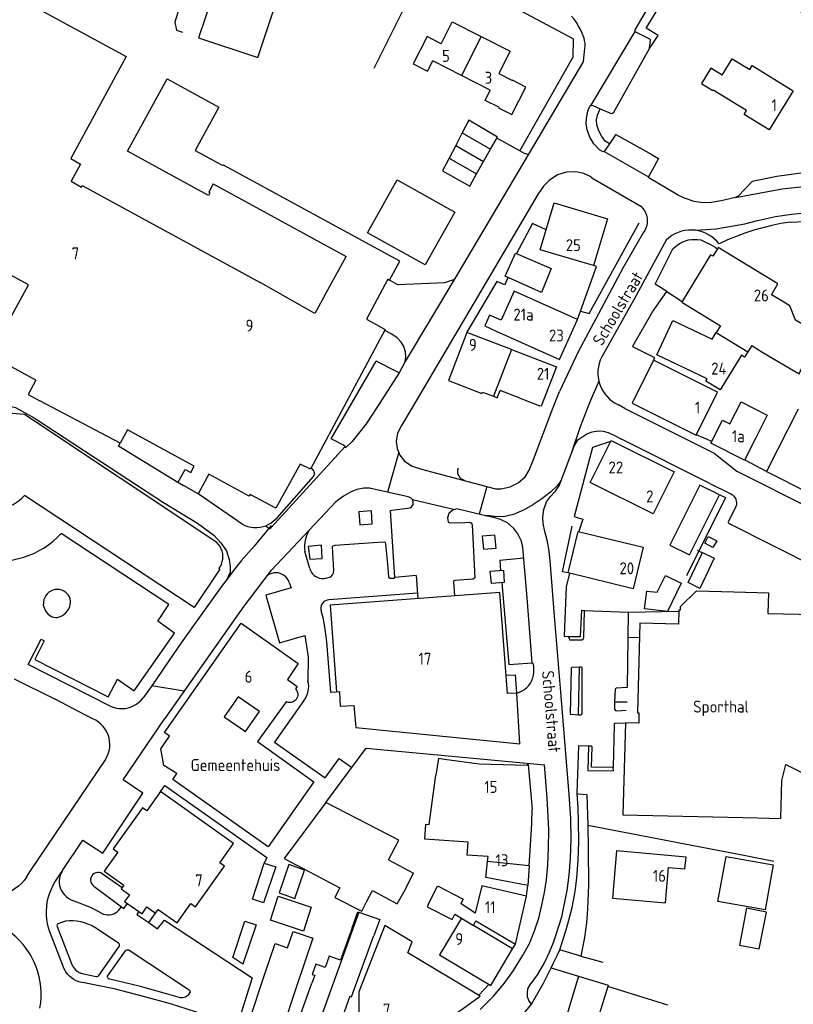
# Model space of a CAD drawing. Header units: metres. Extents: x 226218 to 240385, y 439369 to 449677.
# Tile 63 of 256: x 229018 to 229181, y 440004 to 440211. Entities that reach past the tile are written whole.
import ezdxf

# ---------------------------------------------------------------- set-up
doc = ezdxf.new("R2010")
doc.units = ezdxf.units.M
doc.header["$MEASUREMENT"] = 0
for name, color, linetype in [('BIJGEBOUW', 4, 'Continuous'), ('DAKRAND', 4, 'Continuous'), ('DAKRAND-BYG', 4, 'Continuous'), ('FUNKTIEAAND', 253, 'Continuous'), ('HEG', 253, 'Continuous'), ('HEK', 253, 'Continuous'), ('HOOFDGEBOUW', 4, 'Continuous'), ('HUISNUMMER', 253, 'Continuous'), ('KANTVERH', 253, 'Continuous'), ('MUUR', 253, 'Continuous'), ('SCHUTTING', 253, 'Continuous'), ('STRAATNAAM', 253, 'Continuous'), ('TUSSENMUUR', 253, 'Continuous')]:
    doc.layers.add(name, color=color, linetype=linetype)
doc.styles.get("Standard").update_dxf_attribs({"font": 'iso.shx'})

msp = doc.modelspace()

# ---------------------------------------------------------------- linework, layer by layer
at = {"layer": 'BIJGEBOUW'}
msp.add_line((229055.96, 440206.95), (229068.38, 440202.84), dxfattribs=at)
for points in [[(229097.61, 440177.14), (229109.73, 440170.37), (229103.54, 440159.3), (229091.42, 440166.07), (229097.61, 440177.14)], [(229161.16, 440113.13), (229154.86, 440100.52), (229159, 440098.45), (229165.3, 440111.05), (229161.16, 440113.13)], [(229069.58, 440025.45), (229067.23, 440026.26), (229069.73, 440033.77), (229072.18, 440032.99), (229069.58, 440025.45)], [(229065.66, 440021.61), (229068.04, 440020.83), (229065.24, 440012.58), (229063.16, 440013.97), (229065.66, 440021.61)]]:
    msp.add_lwpolyline(points, dxfattribs=at)
at = {"layer": 'DAKRAND'}
for p, q in [((229082.33, 440152.72), (229086.91, 440161.07)), ((229095.68, 440156.29), (229091.17, 440147.91)), ((229123.21, 440131.44), (229127.54, 440129.78)), ((229054.31, 440115.73), (229055.05, 440117.08)), ((229125.86, 440042.13), (229125.99, 440045.09)), ((229125.35, 440033.2), (229125.64, 440037.59)), ((229099.01, 440027.73), (229101.04, 440031.7)), ((229104.14, 440025.06), (229106.06, 440029.05)), ((229091.18, 440025.7), (229092.42, 440028.08))]:
    msp.add_line(p, q, dxfattribs=at)
for points in [[(229165.86, 440199.1), (229163.5, 440200.6), (229161.51, 440197.37), (229163.9, 440195.92), (229163.95, 440196.01)], [(229118.95, 440192.38), (229118.9, 440192.29), (229121.68, 440190.86), (229124.65, 440196.62), (229121.84, 440198.06), (229121.83, 440198.03)], [(229082.33, 440152.72), (229080.37, 440149.14), (229069.02, 440155.53)], [(229021.8, 440135.16), (229020.16, 440132.14), (229022.62, 440130.8)], [(229041.01, 440124.72), (229039.47, 440121.88), (229022.62, 440130.8)], [(229052.8, 440113), (229052.76, 440112.94), (229051.59, 440113.66), (229053.12, 440116.39), (229054.31, 440115.73)], [(229058.13, 440115.41), (229055.85, 440111.28), (229052.8, 440113)], [(229085.52, 440069.82), (229085.67, 440066.71), (229088.55, 440066.85)], [(229064.23, 440068.72), (229061.31, 440064.5), (229065.79, 440061.41), (229068.71, 440065.63), (229064.23, 440068.72)], [(229095.79, 440034.46), (229097.97, 440038.58), (229082.66, 440046.55), (229073.94, 440034.74), (229085.57, 440028.64)], [(229085.57, 440028.64), (229084.54, 440026.62), (229090.18, 440023.74), (229091.18, 440025.7)], [(229088.16, 440020.25), (229089.38, 440023.61), (229089.59, 440023.54)], [(229089.59, 440023.54), (229093.96, 440021.96), (229092.74, 440018.6)], [(229082.49, 440011.89), (229080.58, 440012.57), (229079.82, 440010.45), (229080.34, 440010.26)]]:
    msp.add_lwpolyline(points, dxfattribs=at)
at = {"layer": 'DAKRAND-BYG'}
for p, q in [((229063.97, 440231.23), (229055.96, 440206.95)), ((229068.39, 440202.84), (229076.41, 440227.12)), ((229068.38, 440202.84), (229068.39, 440202.84)), ((229111.3, 440187), (229109.91, 440184.34)), ((229109.91, 440184.34), (229108.51, 440181.68)), ((229115.77, 440180.99), (229117.22, 440183.57)), ((229114.31, 440178.42), (229115.77, 440180.99))]:
    msp.add_line(p, q, dxfattribs=at)
for points in [[(229117.22, 440183.57), (229118.68, 440186.15), (229112.69, 440189.66), (229111.3, 440187)], [(229108.51, 440181.68), (229107.12, 440179.02), (229112.85, 440175.84), (229114.31, 440178.42)], [(229122.49, 440161.8), (229129.93, 440158.59), (229127.93, 440153.51), (229120.33, 440156.92), (229122.49, 440161.8)], [(229162.93, 440102.36), (229164.71, 440101.43), (229163.88, 440100.01), (229162.23, 440100.92), (229162.93, 440102.36)], [(229158.74, 440092.68), (229161.73, 440099), (229164.2, 440097.81), (229161.14, 440091.45), (229158.74, 440092.68)], [(229157.23, 440092.52), (229154.35, 440086.6), (229149.57, 440087.16), (229150.05, 440090.88), (229152.19, 440090.63), (229153.96, 440094.15), (229157.23, 440092.52)], [(229166.66, 440035.2), (229176.54, 440033.43), (229174.85, 440024), (229164.97, 440025.77), (229166.66, 440035.2)], [(229074.86, 440033.48), (229072.87, 440027.58), (229076.16, 440026.39), (229078.2, 440032.32), (229074.86, 440033.48)], [(229072.66, 440026.83), (229079.61, 440024.53), (229077.95, 440019.53), (229071.01, 440021.83), (229072.66, 440026.83)], [(229170.97, 440024.32), (229169.5, 440016.61), (229173.64, 440015.82), (229175.12, 440023.53), (229170.97, 440024.32)]]:
    msp.add_lwpolyline(points, dxfattribs=at)
at = {"layer": 'HEG'}
for p, q in [((229092.81, 440200.59), (229101.43, 440217.91)), ((229170.4, 440035.45), (229176.66, 440034.24))]:
    msp.add_line(p, q, dxfattribs=at)
msp.add_lwpolyline([(229133.5, 440094.7), (229132.3, 440094.89), (229134.39, 440104.51)], dxfattribs=at)
at = {"layer": 'HEK'}
for p, q in [((229164.36, 440163.06), (229164.87, 440162.72)), ((229161.64, 440098.93), (229160.7, 440099.38))]:
    msp.add_line(p, q, dxfattribs=at)
for points in [[(229136.12, 440149.6), (229137.92, 440149.11), (229148.43, 440168.13)], [(229155.52, 440162.66), (229155.97, 440163.11), (229156.47, 440163.51), (229157.01, 440163.86), (229157.58, 440164.15), (229158.17, 440164.38), (229158.79, 440164.55), (229159.42, 440164.65), (229160.06, 440164.68), (229160.7, 440164.65), (229161.34, 440164.55)], [(229161.34, 440164.55), (229162.37, 440164.11), (229163.38, 440163.62), (229164.36, 440163.06)], [(229154.24, 440153.71), (229151.77, 440155.3), (229155.52, 440162.66)]]:
    msp.add_lwpolyline(points, dxfattribs=at)
at = {"layer": 'HOOFDGEBOUW'}
for p, q in [((229111.13, 440199.08), (229105.12, 440202.15)), ((229117.17, 440196), (229111.13, 440199.08)), ((229118.96, 440199.5), (229121.83, 440198.03)), ((229059.01, 440176.3), (229086.91, 440161.07)), ((229012.19, 440140.38), (229020.21, 440155.14)), ((229172.04, 440142.39), (229171.24, 440141.09)), ((229021.8, 440135.16), (229012.19, 440140.38)), ((229115.53, 440132.64), (229117.88, 440131.74)), ((229123.21, 440131.44), (229119.24, 440132.97)), ((229055.05, 440117.08), (229041.01, 440124.72)), ((229133.5, 440094.7), (229135.64, 440103.41)), ((229125.64, 440037.59), (229125.86, 440042.13)), ((229095.79, 440034.46), (229101.04, 440031.7)), ((229109.76, 440023.12), (229111.13, 440022.22)), ((229080.34, 440010.26), (229079.75, 440008.63))]:
    msp.add_line(p, q, dxfattribs=at)
for points in [[(229020.21, 440155.14), (228988.56, 440172.38), (228998.57, 440190.69), (228986.27, 440197.35), (229001.08, 440224.59), (229040.74, 440203.03), (229029.11, 440181.61), (229031.17, 440180.47), (229029.21, 440176.86), (229031.37, 440175.66)], [(229106.84, 440205.73), (229109.19, 440210.34), (229115.29, 440207.23)], [(229106.84, 440205.73), (229103.92, 440207.22), (229101.02, 440201.52), (229104.02, 440199.99), (229105.12, 440202.15)], [(229115.29, 440207.23), (229121.33, 440204.15), (229118.96, 440199.5)], [(229165.86, 440199.1), (229167.97, 440202.53), (229171.62, 440200.28), (229172.15, 440201.14), (229180.73, 440195.85), (229175.69, 440187.67), (229170.43, 440190.9), (229170.93, 440191.71), (229163.95, 440196.01)], [(229059.01, 440176.3), (229058.08, 440174.58), (229058.34, 440174.44), (229058.03, 440173.87), (229041.03, 440183.15), (229049.32, 440198.34), (229060.2, 440192.4), (229055.24, 440183.31), (229060.92, 440180.26), (229061.01, 440180.34), (229061.17, 440180.26)], [(229118.95, 440192.38), (229116.08, 440193.84), (229117.17, 440196)], [(229095.68, 440156.29), (229096.02, 440156.1), (229098.2, 440160.1), (229061.17, 440180.26)], [(229031.37, 440175.66), (229031.53, 440175.96), (229069.02, 440155.53)], [(229130.57, 440172.34), (229141.77, 440168.99), (229138.83, 440159.16), (229127.63, 440162.51), (229130.57, 440172.34)], [(229164.87, 440162.72), (229163.9, 440161.13), (229163.4, 440161.44), (229157.43, 440151.62)], [(229177.9, 440152.03), (229176.19, 440153.07), (229177.56, 440155.31), (229165, 440162.94), (229164.87, 440162.72)], [(229118.4, 440145.43), (229131.7, 440139.44), (229135.48, 440147.85), (229122.19, 440153.83), (229119.43, 440147.7)], [(229157.43, 440151.62), (229157.35, 440151.49), (229165.48, 440146.54), (229164.62, 440145.12)], [(229172.04, 440142.39), (229174.37, 440140.94), (229182.02, 440136.46), (229186.58, 440146.66), (229183.54, 440148.55), (229182.55, 440146.93), (229181.21, 440147.75), (229180.06, 440150.72), (229177.9, 440152.03)], [(229119.43, 440147.7), (229117.03, 440148.78), (229116.01, 440146.5), (229118.4, 440145.43)], [(229091.17, 440147.91), (229095.13, 440145.75), (229079.41, 440116.44), (229077.24, 440117.53), (229072.18, 440108.26), (229066.77, 440111.17), (229066.57, 440110.82), (229058.13, 440115.41)], [(229171.24, 440141.09), (229170.55, 440139.95), (229169.87, 440140.37), (229165.43, 440133.08), (229162.42, 440134.91), (229162.73, 440135.42), (229152.1, 440140.47), (229155.5, 440147.62), (229163.75, 440143.7), (229164.62, 440145.12)], [(229121.65, 440141.54), (229112.26, 440145.15), (229108.37, 440135.04), (229115.42, 440132.33), (229115.53, 440132.64)], [(229121.65, 440141.54), (229131.05, 440137.92), (229127.86, 440129.65), (229127.54, 440129.78)], [(229146.93, 440130.33), (229160.39, 440123.59), (229164.89, 440132.58), (229151.44, 440139.33), (229146.93, 440130.33)], [(229059.8, 440101.08), (229019.41, 440127.9), (229015.19, 440128.26), (229015.38, 440130.2), (228972.67, 440134.4), (228968.36, 440090.52), (229011.12, 440086.32), (229013.27, 440108.23)], [(229117.88, 440131.74), (229118.65, 440131.44), (229119.24, 440132.97)], [(229167.47, 440125.95), (229169.81, 440130.56), (229175.31, 440127.78), (229172.96, 440123.16)], [(229181.83, 440129.08), (229175.17, 440116), (229184.04, 440111.48), (229190.7, 440124.56)], [(229172.96, 440123.16), (229170.53, 440118.37), (229163.5, 440121.94), (229165.93, 440126.73), (229167.47, 440125.95)], [(229142.53, 440122.46), (229155.74, 440115.89), (229151.36, 440107.08), (229138.15, 440113.64), (229142.53, 440122.46)], [(229013.27, 440108.23), (229014.04, 440108.24), (229014.81, 440108.34), (229015.56, 440108.51), (229016.29, 440108.75), (229017, 440109.06), (229017.67, 440109.45), (229018.29, 440109.89), (229018.88, 440110.4), (229019.4, 440110.96)], [(229060.22, 440095.59), (229060.4, 440095.48), (229054.99, 440087.43), (229019.4, 440110.96)], [(229135.64, 440103.41), (229149.27, 440100.06), (229147.13, 440091.35), (229133.5, 440094.7)], [(229060.22, 440095.59), (229060.52, 440096.05), (229060.76, 440096.54), (229060.93, 440097.06), (229061.03, 440097.59), (229061.06, 440098.14), (229061.02, 440098.69), (229060.9, 440099.22), (229060.72, 440099.74), (229060.47, 440100.22), (229060.16, 440100.67), (229059.8, 440101.08)], [(229122.73, 440069.47), (229120.77, 440069.36), (229119.21, 440090.6), (229083.54, 440087.91), (229084.89, 440069.77), (229085.52, 440069.82)], [(229160.45, 440090.9), (229157.01, 440087.57), (229157, 440086.89), (229156.74, 440086.88), (229156.71, 440083.97), (229148.56, 440084.17), (229148.1, 440065.34), (229148.34, 440065.31), (229148.33, 440063.14), (229145.59, 440063.22), (229145.03, 440043.92)], [(229160.45, 440090.9), (229168.26, 440090.73), (229175.58, 440090.53), (229175.46, 440086.17), (229185.28, 440085.98), (229185.04, 440079.55), (229193.9, 440075.17)], [(229049.86, 440060.43), (229048.8, 440061.19), (229064.86, 440084.13), (229076.88, 440075.65), (229074.63, 440072.35), (229076.61, 440070.85), (229076.28, 440070.39), (229076.5, 440070.11), (229076.66, 440069.77), (229076.71, 440069.62), (229076.75, 440069.43), (229076.77, 440069.14), (229076.75, 440068.97), (229076.68, 440068.67), (229076.57, 440068.4), (229076.41, 440068.15), (229076.28, 440068), (229076.11, 440067.85), (229075.94, 440067.73), (229075.85, 440067.68), (229075.67, 440067.59), (229075.41, 440067.51), (229075.18, 440067.48), (229074.92, 440067.48), (229074.74, 440067.5), (229074.53, 440067.55), (229074.35, 440067.62), (229068.33, 440059.3), (229080.14, 440050.87), (229070.55, 440037.25), (229050.53, 440051.32), (229051.37, 440052.58), (229048.67, 440054.26), (229048.05, 440057.79), (229049.86, 440060.43)], [(229145.03, 440043.92), (229173.36, 440043.27), (229178.14, 440043.18), (229178.35, 440051.14), (229179.2, 440054.52), (229192.62, 440047.78), (229187.17, 440036.98), (229196.09, 440032.52), (229193.77, 440027.9), (229219.84, 440014.81), (229222.16, 440019.42), (229231.08, 440014.97), (229244.13, 440040.95), (229240.02, 440043.05), (229244.29, 440051.59), (229204.56, 440071.51), (229203.89, 440070.16), (229198.41, 440072.92)], [(229088.55, 440066.85), (229088.92, 440062.28), (229123.37, 440058.8), (229122.73, 440069.47)], [(229125.99, 440045.09), (229126.05, 440045.09), (229125.21, 440054.51), (229124.89, 440054.49), (229124.92, 440054.29), (229114.82, 440054.53), (229107.57, 440055.55), (229107.58, 440055.57), (229106.27, 440055.77), (229105.73, 440052.22)], [(229116.6, 440034.15), (229116.71, 440035.19), (229112.35, 440035.49), (229112.54, 440038.2), (229103.47, 440038.82), (229103.68, 440041.97), (229104.36, 440041.93), (229105.73, 440052.22)], [(229039.71, 440028.38), (229041.43, 440027.16), (229040.42, 440025.73), (229044.07, 440023.14), (229045.11, 440024.61), (229046.91, 440023.33), (229047.45, 440024.09), (229051.48, 440021.25), (229054.34, 440025.3), (229055.33, 440024.6), (229061.41, 440033.19), (229060.43, 440033.89), (229063.29, 440037.94), (229047.96, 440048.8), (229045.11, 440044.77), (229044.17, 440045.43), (229038.05, 440036.78), (229038.98, 440036.12), (229036.14, 440032.1), (229040.27, 440029.18), (229039.71, 440028.38)], [(229158.26, 440035.08), (229143.69, 440036.36), (229142.82, 440026.47), (229153.96, 440025.49), (229154.61, 440032.88), (229158.04, 440032.58), (229158.26, 440035.08)], [(229125.35, 440033.2), (229125.06, 440029.08), (229116.26, 440030.79), (229116.6, 440034.15)], [(229106.06, 440029.05), (229111.46, 440026.21), (229110.96, 440025.31)], [(229113.63, 440020.72), (229114.13, 440021.7), (229122.48, 440016.8), (229124.81, 440026.88), (229115.37, 440029.05), (229114.03, 440023.29), (229110.96, 440025.31)], [(229092.42, 440028.08), (229097.62, 440025.23), (229099.01, 440027.73)], [(229104.14, 440025.06), (229103.95, 440024.66), (229109.14, 440022), (229109.76, 440023.12)], [(229088.16, 440020.25), (229085.71, 440013.44), (229083.36, 440014.29), (229082.49, 440011.89)], [(229095.07, 440020.73), (229089.56, 440006.79), (229089.59, 440002.16), (229088.57, 440002.15), (229088.63, 439993.28), (229098.8, 439993.35), (229098.79, 439994.22), (229115.06, 440005.9), (229099.87, 440014.96), (229100.8, 440017.31), (229095.07, 440020.73)], [(229111.13, 440022.22), (229106.54, 440014.55), (229117.27, 440008.13), (229121.86, 440015.8), (229113.63, 440020.72)], [(229069.67, 440009.97), (229072, 440016.91), (229074.64, 440016.02), (229075.79, 440019.44), (229079.93, 440018.05), (229076.44, 440007.71)], [(229087.69, 440005.85), (229088.03, 440005.74), (229092.74, 440018.6)], [(229076.44, 440007.71), (229073.55, 439999.03), (229066.77, 440001.29), (229069.66, 440009.97), (229069.67, 440009.97)], [(229079.96, 439996.8), (229076, 439998.23), (229079.75, 440008.63)], [(229154.44, 440003.99), (229141.84, 440007.88), (229137.95, 439995.27), (229144.77, 439993.17), (229144.26, 439991.54), (229150.05, 439989.76), (229150.11, 439989.95)], [(229087.69, 440005.85), (229086.17, 440001.56), (229086.92, 440001.29), (229084.68, 439995.1), (229079.96, 439996.8)]]:
    msp.add_lwpolyline(points, dxfattribs=at)
at = {"layer": 'KANTVERH'}
for p, q in [((229138.32, 440192.84), (229147.58, 440208.3)), ((229134.59, 440206.74), (229134.53, 440202.84)), ((229136.72, 440202.05), (229137.04, 440204.74)), ((229123.41, 440183.26), (229134.53, 440202.84)), ((229141.06, 440183.13), (229150.38, 440177.81)), ((229138.5, 440177.56), (229148.74, 440171.62)), ((229154.24, 440153.71), (229157.43, 440151.62)), ((229157.43, 440151.62), (229157.43, 440151.61)), ((229135.5, 440147.85), (229136.12, 440149.6)), ((229083.74, 440122.79), (229093.25, 440139.1)), ((229145.43, 440129.19), (229144.09, 440129.96)), ((229145.43, 440129.19), (229164.14, 440119.79)), ((229163.66, 440122.26), (229160.43, 440123.64)), ((229163.14, 440113.55), (229144.55, 440122.81)), ((229071.2, 440104.21), (229086.71, 440121.23)), ((229097.97, 440120.01), (229095.63, 440111.61)), ((229175.16, 440115.99), (229170.55, 440118.42)), ((229072.41, 440106.24), (229080.06, 440114.9)), ((229163.14, 440113.55), (229167.66, 440111.29)), ((229065.08, 440104.9), (229055.84, 440111.27)), ((229116.48, 440112.84), (229114.86, 440107)), ((229100.85, 440110.08), (229109.76, 440108.01)), ((229168.71, 440108.6), (229167.15, 440105.51)), ((229070.09, 440104.59), (229071.17, 440105.19)), ((229071.17, 440105.19), (229072.41, 440106.24)), ((229111.86, 440105.29), (229112.73, 440105.32)), ((229167.3, 440105.05), (229189.09, 440094.1)), ((229070.09, 440104.59), (229070.48, 440104.19)), ((229113.38, 440104.78), (229113.95, 440093.67)), ((229079.27, 440095.59), (229078.23, 440099.2)), ((229061.91, 440093.37), (229062.6, 440094.79)), ((229065.09, 440087.16), (229071.26, 440095.27)), ((229082.65, 440093.58), (229083.7, 440093.9)), ((229101.62, 440094.17), (229097.17, 440093.71)), ((229101.62, 440094.17), (229101.94, 440089.29)), ((229101.87, 440090.43), (229083.28, 440089.03)), ((229146.13, 440086.46), (229156.73, 440086.63)), ((229148.48, 440081.11), (229146.07, 440081.08)), ((229037.4, 440066.73), (229020.16, 440075.49)), ((229126.31, 440074.45), (229126.28, 440075.16)), ((229135.71, 440064.89), (229135.87, 440074.91)), ((229017.27, 440072.5), (229025.83, 440068.17)), ((229032.09, 440064.91), (229025.83, 440068.17)), ((229145.89, 440067.55), (229143.22, 440067.6)), ((229033.74, 440064.06), (229032.09, 440064.91)), ((229091.11, 440057.92), (229128.53, 440054.41)), ((229020.68, 440032.17), (229036.38, 440055.47)), ((229019.84, 440030.86), (229020.68, 440032.17)), ((229025.8, 440029.83), (229027.32, 440032.11)), ((229027.32, 440032.11), (229027.4, 440032.24)), ((229039.88, 440028.62), (229035.72, 440031.57)), ((229033.93, 440028.99), (229039.79, 440024.66)), ((229124.81, 440026.88), (229125.06, 440029.08)), ((229039.42, 440024.19), (229039.79, 440024.66)), ((229026.24, 440020.52), (229029.37, 440012.53)), ((229028.04, 440021.59), (229026.6, 440021.12)), ((229039.12, 440016.98), (229034.14, 440020.3)), ((229027.6, 440011.99), (229024.72, 440019.36)), ((229034.99, 440010.21), (229039.25, 440016.28)), ((229121.86, 440015.8), (229122.48, 440016.8)), ((229036.86, 440010.05), (229040.61, 440015.41)), ((229041.35, 440015.53), (229053.96, 440007.24)), ((229136.17, 440014.29), (229140.78, 440012.99)), ((229031.76, 440010.6), (229034.48, 440009.99)), ((229067.2, 440009.73), (229064.51, 440001.27)), ((229116.87, 440008.33), (229114.77, 440006.07)), ((229122.35, 439999.9), (229125.85, 440004.21))]:
    msp.add_line(p, q, dxfattribs=at)
for points in [[(229079.85, 440225.98), (229081.41, 440225.46), (229082.33, 440227.88), (229083.14, 440228.75), (229083.87, 440229.11), (229084.18, 440229.12), (229093.19, 440224.69), (229096.37, 440227.21), (229075.76, 440237.75), (229063.26, 440243.22), (229062.59, 440243.12), (229061.58, 440242.4), (229060.35, 440240.61), (229050.96, 440210.22), (229051.34, 440208.6), (229052.58, 440208.17)], [(229134.59, 440206.74), (229107.33, 440221.28), (229102.35, 440223.8), (229099.31, 440218.22)], [(229147.73, 440208.16), (229147.58, 440208.3), (229147.58, 440208.61), (229149.47, 440211.87), (229151.5, 440215.26), (229152.83, 440218.02), (229154.06, 440220.93), (229154.91, 440223.54), (229155.2, 440223.82), (229156.61, 440224.16), (229157.8, 440224.42), (229159.28, 440224.46), (229160.96, 440224.24), (229162.76, 440223.42), (229164.41, 440222.34), (229185.14, 440210.85), (229188.6, 440217.02), (229184.26, 440219.46)], [(229150.58, 440204.7), (229152.41, 440207.42), (229149.9, 440208.98), (229152.87, 440213.85), (229153.58, 440213.66), (229154.13, 440215.33), (229156.61, 440224.16)], [(229136.43, 440207.91), (229136.1, 440208.68), (229135.71, 440209.44), (229135.27, 440210.16), (229134.78, 440210.85), (229134.24, 440211.5)], [(229137.04, 440204.74), (229137.08, 440205.28), (229137.06, 440205.83), (229136.98, 440206.37), (229136.85, 440206.9), (229136.67, 440207.41), (229136.43, 440207.91)], [(229140.87, 440183.04), (229140.15, 440183.42), (229138.88, 440184.74), (229138.08, 440186.13), (229137.5, 440187.66), (229137.27, 440188.98), (229137.34, 440190), (229137.65, 440191.55), (229138.08, 440192.64), (229138.32, 440192.84), (229138.7, 440192.79), (229140.23, 440192.06), (229142.56, 440191.07), (229142.85, 440191.12), (229143.09, 440191.39), (229150.58, 440204.7), (229150.82, 440206.53), (229150.65, 440206.65), (229147.73, 440208.16)], [(229136.72, 440202.05), (229125.2, 440182.57), (229125.07, 440182.5), (229124.37, 440182.72)], [(229142.23, 440184.73), (229141.3, 440185.31), (229140.56, 440186.25), (229139.99, 440187.42), (229139.55, 440188.7), (229139.46, 440189.73), (229139.69, 440190.72), (229140.23, 440192.06)], [(229124.37, 440182.72), (229123.41, 440183.26), (229118.55, 440185.93)], [(229151.18, 440182.38), (229143.59, 440186.59), (229143.43, 440186.58), (229142.23, 440184.73), (229141.06, 440183.13), (229140.87, 440183.04)], [(229125.2, 440182.57), (229110.13, 440157.13), (229099.33, 440139.08), (229099.47, 440139.99), (229099.39, 440141.09), (229099.04, 440142.22), (229098.49, 440143.12), (229097.62, 440144.02), (229096.51, 440144.81), (229095.03, 440145.56)], [(229151.18, 440182.38), (229152.51, 440181.62), (229150.38, 440177.81)], [(229213.66, 440179.68), (229210.3, 440177.24), (229209.93, 440177.14), (229205.63, 440176.91), (229205.38, 440176.96), (229202.27, 440179.35), (229202.07, 440179.42), (229193.43, 440179.29), (229188.46, 440179.14), (229182.82, 440178.62), (229177.33, 440177.83), (229172.11, 440176.79), (229172, 440176.7), (229169.17, 440173.72), (229168.61, 440173.48), (229165.62, 440172.73), (229163.63, 440172.39), (229161.78, 440172.36), (229159.96, 440172.63), (229157.96, 440173.32), (229156.49, 440174.03), (229150.48, 440177.61), (229150.38, 440177.81)], [(229138.5, 440177.56), (229138.12, 440177.85), (229136.82, 440178.51), (229135.12, 440178.83), (229133.2, 440178.8), (229131.29, 440178.23), (229129.54, 440177.04), (229128.35, 440175.82), (229127.2, 440174.22), (229119.33, 440160.83), (229100.68, 440129.24), (229098.57, 440125.59)], [(229168.61, 440173.48), (229178.47, 440175.3), (229186.79, 440176.16), (229196.09, 440176.52), (229205.63, 440176.91)], [(229170.57, 440167.93), (229173.29, 440168.66), (229177.06, 440169.47), (229180.39, 440169.93), (229187.02, 440170.62), (229191.71, 440170.87), (229191.94, 440170.74), (229194.51, 440168.37), (229194.73, 440168.26), (229216.26, 440168.83), (229216.48, 440168.92), (229218.91, 440171.61), (229219.11, 440171.71), (229221.19, 440171.91), (229224.54, 440172.24), (229229.13, 440172.88), (229233.21, 440173.66), (229236.11, 440174.29), (229237.34, 440174.34), (229238.45, 440174.2), (229239.74, 440173.76), (229240.72, 440173.12), (229241.52, 440172.35), (229242.71, 440170.2)], [(229180.1, 440168.3), (229187.75, 440168.66), (229190.17, 440168.83), (229190.28, 440166.17), (229216.51, 440166.74), (229217.12, 440166.86), (229217.78, 440167.13), (229223.09, 440169.81), (229223.82, 440169.96), (229224.67, 440170.1), (229229.15, 440170.82), (229232.45, 440171.31), (229240.72, 440173.12)], [(229148.74, 440171.62), (229149.13, 440171.23), (229149.47, 440170.78), (229149.74, 440170.29), (229149.94, 440169.77), (229150.07, 440169.22), (229150.13, 440168.66), (229150.1, 440168.1), (229150, 440167.55), (229149.83, 440167.02), (229149.58, 440166.51), (229149.27, 440166.05)], [(229128.89, 440166.7), (229126.05, 440167.99), (229122.71, 440161.71)], [(229160.25, 440166.57), (229164.62, 440166.85), (229170.57, 440167.93)], [(229180.1, 440168.3), (229178.17, 440167.98), (229176.26, 440167.59), (229174.36, 440167.12), (229172.47, 440166.59), (229170.61, 440165.98), (229168.78, 440165.3), (229166.97, 440164.56), (229165.2, 440163.74)], [(229149.27, 440166.05), (229145.02, 440158.65), (229139.32, 440148.01), (229135.71, 440141.23), (229131.7, 440132.78)], [(229160.25, 440166.57), (229159.51, 440166.63), (229158.76, 440166.62), (229158.02, 440166.53), (229157.3, 440166.36), (229156.59, 440166.13), (229155.91, 440165.83), (229155.26, 440165.46), (229154.65, 440165.02), (229154.09, 440164.53)], [(229165.2, 440163.74), (229164.72, 440164.29), (229164.19, 440164.8), (229163.62, 440165.25), (229163, 440165.65), (229162.35, 440165.98), (229161.67, 440166.24), (229160.97, 440166.44), (229160.25, 440166.57)], [(229154.09, 440164.53), (229147.38, 440152.12), (229140.58, 440140.01)], [(229136.12, 440149.6), (229139.44, 440158.98), (229138.83, 440159.16)], [(229120.88, 440156.67), (229120.2, 440155.14), (229118.56, 440155.84), (229112.28, 440145.17)], [(229109.63, 440156.23), (229107.54, 440155.56), (229097.78, 440155.15), (229096.02, 440156.1)], [(229151.41, 440139.31), (229151.68, 440139.85), (229147.12, 440142.14), (229147.17, 440142.4), (229151.24, 440149.47), (229154.24, 440153.71)], [(229140.58, 440140.01), (229140.27, 440139.33), (229140.03, 440138.63), (229139.86, 440137.9), (229139.77, 440137.16), (229139.75, 440136.42), (229139.81, 440135.67), (229139.95, 440134.94), (229140.15, 440134.22), (229140.43, 440133.53), (229140.79, 440132.88), (229141.2, 440132.26), (229141.68, 440131.68), (229142.21, 440131.16), (229142.79, 440130.7), (229143.42, 440130.29), (229144.09, 440129.96)], [(229099.33, 440139.08), (229098.05, 440136.67), (229093.25, 440139.1)], [(229098.05, 440136.67), (229093.78, 440130), (229091.1, 440126), (229088.16, 440122.24), (229086.75, 440120.91), (229086.71, 440121.23), (229086.39, 440121.46), (229083.74, 440122.79)], [(229139.96, 440134.89), (229138.01, 440130.35), (229136.05, 440125.34), (229134.24, 440119.92)], [(229122.03, 440113.09), (229123.06, 440113.59), (229124.48, 440114.82), (229125.36, 440116.27), (229126.26, 440118.46), (229130.06, 440128.7), (229131.7, 440132.78)], [(229015.36, 440129.95), (229017.49, 440129.41), (229021.4, 440127.23), (229032.03, 440120.33), (229048.58, 440109.43), (229055.7, 440105.11)], [(229098.57, 440125.59), (229097.69, 440124), (229097.41, 440122.23), (229097.65, 440120.8), (229098.22, 440119.41), (229099.2, 440118.11), (229100.79, 440117.09), (229102.77, 440116.48), (229118.3, 440112.35), (229119.47, 440112.32), (229121.32, 440112.74), (229122.03, 440113.09)], [(229131.6, 440112.97), (229132.03, 440114.05), (229134.77, 440121.26), (229135.58, 440122.61), (229136.38, 440123.19), (229137.45, 440123.87), (229138.58, 440124.27), (229139.89, 440124.49), (229140.88, 440124.46), (229141.91, 440124.18), (229143.56, 440123.39), (229144.55, 440122.81)], [(229051.59, 440113.66), (229039.15, 440121.3), (229039.47, 440121.88)], [(229142.42, 440122.27), (229138.66, 440121.01), (229134.81, 440106.54), (229135.61, 440106.28), (229136.58, 440105.97), (229135.79, 440103.37)], [(229164.14, 440119.79), (229168.94, 440116.06), (229217.15, 440091.83)], [(229080.06, 440114.9), (229080.18, 440115.14), (229080.25, 440115.39), (229080.26, 440115.66), (229080.2, 440115.92), (229080.09, 440116.16), (229079.92, 440116.36), (229079.71, 440116.53), (229079.47, 440116.64)], [(229110.41, 440116.68), (229110.31, 440116.35), (229110.27, 440116.01), (229110.3, 440115.67), (229110.39, 440115.34), (229110.54, 440115.03), (229110.74, 440114.76), (229110.99, 440114.52), (229111.28, 440114.34), (229111.6, 440114.21)], [(229132.03, 440114.05), (229131.14, 440112.88), (229129.79, 440111.63), (229128.02, 440110.25), (229126.09, 440108.98), (229124.28, 440107.93), (229122.03, 440106.95), (229119.96, 440106.43), (229118.05, 440106.53), (229117.11, 440106.69), (229116.16, 440106.69)], [(229093.55, 440101.17), (229094.94, 440101.24), (229095.14, 440101.07), (229095.21, 440100.8), (229095.65, 440095.79), (229095.82, 440093.81), (229096.06, 440093.59), (229097.08, 440093.62), (229097.17, 440093.71), (229096.26, 440107.81), (229096.54, 440107.83), (229100.35, 440108.33), (229100.66, 440108.54), (229100.99, 440109.05), (229101, 440109.64), (229100.85, 440110.08), (229100.49, 440110.42), (229099.94, 440110.67), (229091.83, 440112.45), (229090.63, 440112.47), (229089.18, 440112.18), (229087.86, 440111.64), (229086.39, 440110.77), (229084.78, 440109.61), (229071.26, 440095.27)], [(229125.85, 440004.21), (229125.29, 440004.94), (229125, 440005.75), (229124.96, 440006.63), (229125.08, 440007.42), (229125.53, 440008.24), (229127.11, 440010.39), (229128.52, 440012.85), (229129.63, 440015.15), (229130.42, 440017.12), (229130.71, 440018), (229132.22, 440022.54), (229133.33, 440028.07), (229133.74, 440031.29), (229134.01, 440034.8), (229134.17, 440038.9), (229134.08, 440043.16), (229133.74, 440048.18), (229133.18, 440055.04), (229132.05, 440068.82), (229130.63, 440085.58), (229129.73, 440097.28), (229129.45, 440099.72), (229129.13, 440101.53), (229128.59, 440103.4), (229128.27, 440105.04), (229128.22, 440106.42), (229128.43, 440108.02), (229128.98, 440109.57), (229129.8, 440110.71), (229130.88, 440111.84), (229131.6, 440112.97)], [(229167.66, 440111.29), (229167.99, 440111.08), (229168.28, 440110.81), (229168.52, 440110.5), (229168.7, 440110.15), (229168.81, 440109.77), (229168.85, 440109.37), (229168.82, 440108.98), (229168.71, 440108.6)], [(229165.37, 440111.05), (229166.52, 440110.48), (229158.36, 440094.08)], [(229089.76, 440104.77), (229092.4, 440104.97), (229092.23, 440107.73), (229089.58, 440107.48), (229089.76, 440104.77)], [(229125.97, 440075.81), (229124.9, 440089.43), (229124, 440100.05), (229123.71, 440101.32), (229122.96, 440102.92), (229122.09, 440104.03), (229120.8, 440105.17), (229119.32, 440105.88), (229117.87, 440106.33), (229116.16, 440106.69), (229110.16, 440108.1), (229109.76, 440108.01), (229109.37, 440107.93), (229108.49, 440107.19), (229108.19, 440106.28), (229108.3, 440105.42), (229108.56, 440105.18), (229111.86, 440105.29)], [(229055.7, 440105.11), (229059.17, 440102.63), (229060.61, 440101.01), (229061.82, 440099.32), (229062.39, 440097.53), (229062.59, 440095.96), (229062.6, 440094.79)], [(229065.08, 440104.9), (229065.67, 440104.63), (229066.28, 440104.43), (229066.91, 440104.3), (229067.55, 440104.23), (229068.2, 440104.22), (229068.84, 440104.28), (229069.47, 440104.4), (229070.09, 440104.59)], [(229112.73, 440105.32), (229112.95, 440105.28), (229113.15, 440105.17), (229113.3, 440104.99), (229113.38, 440104.78)], [(229167.15, 440105.51), (229167.12, 440105.38), (229167.14, 440105.25), (229167.2, 440105.14), (229167.3, 440105.05)], [(229014.7, 440097.18), (229015.87, 440097.28), (229017.02, 440097.45), (229018.17, 440097.69), (229019.29, 440098.01), (229020.39, 440098.4), (229021.47, 440098.86), (229022.51, 440099.38), (229023.52, 440099.98), (229024.48, 440100.64), (229025.41, 440101.36), (229026.28, 440102.14), (229027.1, 440102.97)], [(229020.16, 440075.49), (229022.87, 440080.79), (229023.54, 440080.43), (229021.57, 440076.51), (229036.99, 440068.66), (229038.92, 440072.43), (229042.43, 440069.97), (229050.87, 440082.05), (229047.36, 440084.53), (229049.71, 440088.08), (229027.1, 440102.97)], [(229071.21, 440104.62), (229067.59, 440100.28), (229064.87, 440097.19), (229063.27, 440095.2), (229061.91, 440093.37), (229060.92, 440092.03), (229056.11, 440085.4), (229055.21, 440084.12), (229051.8, 440079.29), (229046.12, 440071.02)], [(229070.48, 440104.19), (229070.6, 440104.08), (229070.76, 440104.02), (229070.93, 440104.03), (229071.08, 440104.09), (229071.2, 440104.21)], [(229079.15, 440103.64), (229078.84, 440103.05), (229078.59, 440102.45), (229078.39, 440101.82), (229078.26, 440101.17), (229078.19, 440100.52), (229078.18, 440099.86), (229078.23, 440099.2)], [(229083.7, 440093.9), (229084.06, 440094.31), (229084.24, 440094.7), (229084.27, 440094.91), (229084.3, 440095.18), (229084.07, 440100.22), (229084.2, 440100.39), (229084.62, 440100.49), (229093.55, 440101.17)], [(229118.42, 440099.91), (229118.14, 440102.64), (229115.46, 440102.37), (229115.73, 440099.64), (229118.42, 440099.91)], [(229079.27, 440097.54), (229081.92, 440097.72), (229081.72, 440100.48), (229078.93, 440100.26), (229079.27, 440097.54)], [(229124.2, 440097.77), (229119.19, 440097.31), (229119.33, 440095.21)], [(229074.98, 440092.68), (229074.8, 440093.1), (229074.56, 440093.5), (229074.26, 440093.85), (229073.92, 440094.15), (229073.52, 440094.39), (229073.1, 440094.57), (229072.65, 440094.69), (229072.2, 440094.73), (229071.73, 440094.7), (229071.28, 440094.6), (229070.85, 440094.44), (229070.45, 440094.21)], [(229079.27, 440095.59), (229079.42, 440095.19), (229079.63, 440094.81), (229079.89, 440094.47), (229080.21, 440094.17), (229080.56, 440093.92), (229080.95, 440093.73), (229081.36, 440093.59), (229081.79, 440093.53), (229082.22, 440093.52), (229082.65, 440093.58)], [(229117.18, 440095.09), (229119.94, 440095.25), (229120.08, 440092.65), (229117.42, 440092.46), (229117.18, 440095.09)], [(229133.77, 440094.63), (229133.11, 440091.74), (229132.74, 440083.31), (229132.66, 440081.41), (229133.5, 440081.33), (229133.74, 440080.93), (229133.8, 440080.65), (229136.4, 440080.63), (229136.74, 440080.84), (229136.78, 440081.12), (229136.92, 440086.77), (229146.13, 440086.46), (229146.07, 440081.08), (229145.93, 440070.65), (229143.62, 440070.51), (229143.37, 440070.3), (229143.22, 440067.6), (229143.22, 440066.1), (229143.43, 440065.85), (229143.86, 440065.78), (229145.72, 440065.87)], [(229074.98, 440092.68), (229075.35, 440091.57), (229070.08, 440090), (229072.95, 440080.04), (229078.24, 440081.55), (229078.96, 440077.08), (229078.91, 440072.01)], [(229113.95, 440093.67), (229113.56, 440093.39), (229109.7, 440093.07), (229109.55, 440093.05), (229109.47, 440092.89), (229109.68, 440089.88)], [(229119.57, 440092.61), (229121.04, 440075.5), (229125.97, 440075.81)], [(229024.93, 440090.88), (229024.53, 440090.63), (229024.18, 440090.31), (229023.89, 440089.94), (229023.65, 440089.53), (229023.49, 440089.08), (229023.41, 440088.61), (229023.4, 440088.14)], [(229028.06, 440090.6), (229027.67, 440090.86), (229027.23, 440091.06), (229026.78, 440091.18), (229026.3, 440091.22), (229025.83, 440091.19), (229025.37, 440091.07), (229024.93, 440090.88)], [(229028.9, 440087.64), (229029.01, 440088.03), (229029.06, 440088.44), (229029.04, 440088.85), (229028.96, 440089.25), (229028.82, 440089.64), (229028.62, 440090), (229028.36, 440090.32), (229028.06, 440090.6)], [(229083.28, 440089.03), (229082.92, 440088.98), (229082.58, 440088.85), (229082.27, 440088.66), (229082.02, 440088.41), (229081.81, 440088.12), (229081.67, 440087.78), (229081.61, 440087.43), (229081.62, 440087.07), (229081.71, 440086.72)], [(229024.51, 440085.89), (229023.8, 440086.78), (229023.42, 440087.85), (229023.4, 440088.14)], [(229026.72, 440085.46), (229027.21, 440085.68), (229027.66, 440085.96), (229028.06, 440086.31), (229028.4, 440086.71), (229028.69, 440087.15), (229028.9, 440087.64)], [(229065.09, 440087.16), (229064.76, 440086.76), (229048.86, 440064.13)], [(229082.94, 440079.4), (229082.81, 440080.88), (229082.62, 440082.35), (229082.37, 440083.82), (229082.07, 440085.27), (229081.71, 440086.72)], [(229133.5, 440081.33), (229136.11, 440081.38), (229136.36, 440086.86), (229136.92, 440086.77)], [(229024.51, 440085.89), (229024.83, 440085.65), (229025.18, 440085.48), (229025.56, 440085.37), (229025.95, 440085.33), (229026.34, 440085.36), (229026.72, 440085.46)], [(229084.92, 440069.7), (229083.7, 440069.63), (229082.94, 440079.4)], [(229122.73, 440069.47), (229123.3, 440069.66), (229123.85, 440069.92), (229124.36, 440070.25), (229124.82, 440070.63), (229125.23, 440071.08), (229125.58, 440071.57), (229125.87, 440072.1), (229126.09, 440072.66), (229126.24, 440073.25), (229126.31, 440073.85), (229126.31, 440074.45)], [(229126.28, 440075.16), (229126.27, 440075.35), (229126.21, 440075.52), (229126.11, 440075.68), (229125.97, 440075.81)], [(229133.97, 440065.03), (229135.71, 440064.89), (229136.26, 440064.88), (229136.41, 440065.05), (229136.45, 440065.25), (229136.48, 440074.7), (229136.45, 440074.87), (229136.27, 440074.93), (229135.87, 440074.91), (229134.26, 440074.83), (229134.18, 440074.75), (229133.97, 440065.03)], [(229078.05, 440067.93), (229078.36, 440068.37), (229078.62, 440068.84), (229078.82, 440069.34), (229078.96, 440069.87), (229079.05, 440070.4), (229079.06, 440070.94), (229079.02, 440071.48), (229078.91, 440072.01)], [(229120.5, 440073.21), (229122.37, 440073.33), (229122.66, 440069.47)], [(229052.89, 440069.87), (229046.12, 440071.02), (229044.32, 440068.47)], [(229037.4, 440066.73), (229037.99, 440066.5), (229038.62, 440066.33), (229039.25, 440066.24), (229039.89, 440066.22), (229040.53, 440066.27), (229041.16, 440066.39), (229041.78, 440066.58), (229042.36, 440066.84), (229042.92, 440067.16), (229043.43, 440067.54), (229043.9, 440067.98), (229044.32, 440068.47)], [(229078.05, 440067.93), (229071.89, 440059.21), (229082.53, 440051.67), (229085.43, 440055.72), (229088.1, 440053.86)], [(229027.4, 440032.24), (229031.66, 440038.59), (229035.84, 440035.88), (229044.25, 440048.47), (229040.13, 440051.24), (229048.86, 440064.13)], [(229036.38, 440055.47), (229036.72, 440056.07), (229036.98, 440056.7), (229037.17, 440057.35), (229037.29, 440058.02), (229037.32, 440058.7), (229037.28, 440059.38), (229037.15, 440060.05), (229036.95, 440060.71), (229036.68, 440061.33), (229036.33, 440061.92), (229035.92, 440062.46), (229035.45, 440062.96), (229034.93, 440063.39), (229034.35, 440063.76), (229033.74, 440064.06)], [(229145.59, 440063.06), (229143.56, 440063.16), (229143.2, 440063.04), (229143.15, 440062.74), (229142.99, 440053.96), (229142.73, 440053.87), (229138.42, 440053.93), (229138.54, 440058.19), (229138.39, 440058.31), (229137.81, 440058.35), (229135.76, 440058.39), (229135.69, 440058.36), (229135.42, 440050.49), (229135.35, 440048.53), (229135.41, 440048.38), (229135.67, 440048.31), (229137.47, 440048.23), (229137.66, 440041.73), (229137.71, 440036.81), (229137.81, 440029.17), (229137.58, 440024.21), (229137.38, 440021.25), (229136.97, 440018.18), (229136.17, 440014.29)], [(229137.81, 440058.35), (229137.67, 440053.21), (229143.04, 440053.15), (229142.99, 440053.96)], [(229115.07, 440003.1), (229117.86, 440005.87), (229120.1, 440008.57), (229122.04, 440011.3), (229123.96, 440014.32), (229125.38, 440016.92), (229126.48, 440019.56), (229127.33, 440022.25), (229127.98, 440024.96), (229128.53, 440027.65), (229128.95, 440030.32), (229129.26, 440033.43), (229129.42, 440036.94), (229129.47, 440040.88), (229129.14, 440047.53), (229128.53, 440054.41)], [(229047.96, 440048.8), (229048.87, 440050.08), (229070.28, 440034.99), (229069.73, 440033.77)], [(229136.17, 440014.29), (229131.75, 440015.59), (229132.43, 440017.66), (229133.11, 440019.77), (229133.64, 440021.85), (229134.33, 440024.47), (229134.98, 440027.86), (229135.31, 440030.72), (229135.61, 440034.45), (229135.77, 440038.31), (229135.71, 440042.56), (229135.64, 440045.34), (229135.41, 440048.38)], [(229019.85, 440030.85), (229019.33, 440030.18), (229018.76, 440029.55), (229018.14, 440028.97), (229017.46, 440028.45), (229016.75, 440027.98), (229016, 440027.58), (229015.22, 440027.25), (229014.41, 440026.98), (229013.58, 440026.78), (229012.74, 440026.65), (229011.89, 440026.6), (229011.04, 440026.62), (229010.19, 440026.71), (229009.36, 440026.87), (229008.54, 440027.1)], [(229027.32, 440032.11), (229027.07, 440031.65), (229026.88, 440031.17), (229026.75, 440030.67), (229026.69, 440030.16), (229026.7, 440029.64), (229026.77, 440029.13), (229026.91, 440028.63)], [(229035.72, 440031.57), (229035.41, 440031.73), (229035.07, 440031.82), (229034.72, 440031.83), (229034.38, 440031.77), (229034.06, 440031.63), (229033.78, 440031.42), (229033.55, 440031.16), (229033.39, 440030.85), (229033.29, 440030.52), (229033.27, 440030.17), (229033.33, 440029.83), (229033.47, 440029.51), (229033.67, 440029.22), (229033.93, 440028.99)], [(229024.72, 440019.36), (229024.45, 440020.22), (229024.24, 440021.1), (229024.09, 440022), (229024.02, 440022.9), (229024.01, 440023.81), (229024.07, 440024.72), (229024.19, 440025.61), (229024.39, 440026.5), (229024.65, 440027.37), (229024.97, 440028.22), (229025.36, 440029.04), (229025.8, 440029.83)], [(229026.91, 440028.63), (229027.13, 440028.09), (229027.43, 440027.59), (229027.8, 440027.12), (229028.22, 440026.72), (229028.69, 440026.37), (229029.21, 440026.08), (229029.76, 440025.87)], [(229029.76, 440025.87), (229030.87, 440025.49), (229031.96, 440025.06), (229033.04, 440024.6)], [(229033.04, 440024.6), (229034.33, 440023.97), (229035.59, 440023.28)], [(229039.79, 440024.66), (229040.28, 440024.29), (229041, 440025.32)], [(229035.59, 440023.28), (229035.99, 440023.12), (229036.42, 440023.02), (229036.85, 440022.97), (229037.28, 440022.98), (229037.71, 440023.04), (229038.13, 440023.16)], [(229038.13, 440023.16), (229038.51, 440023.34), (229038.86, 440023.57), (229039.17, 440023.85), (229039.42, 440024.19)], [(229043.39, 440023.63), (229042.99, 440023.04), (229045.47, 440021.34), (229046.9, 440023.32)], [(229022.65, 440003.4), (229022.8, 440004.49), (229022.89, 440005.58), (229022.89, 440006.67), (229022.83, 440007.77), (229022.69, 440008.85), (229022.48, 440009.92), (229022.2, 440010.98), (229021.85, 440012.02), (229021.43, 440013.03), (229020.94, 440014.01), (229020.39, 440014.95), (229019.78, 440015.86), (229019.1, 440016.72), (229018.37, 440017.54), (229017.59, 440018.3), (229016.76, 440019.01), (229015.88, 440019.67), (229014.96, 440020.26), (229014, 440020.79), (229013.01, 440021.25), (229011.99, 440021.65), (229010.95, 440021.98)], [(229026.6, 440021.12), (229026.45, 440021.07), (229026.32, 440020.97), (229026.24, 440020.83), (229026.21, 440020.67), (229026.24, 440020.52)], [(229034.14, 440020.3), (229033.45, 440020.69), (229032.73, 440021.02), (229031.98, 440021.29), (229031.21, 440021.49), (229030.42, 440021.62), (229029.63, 440021.68), (229028.83, 440021.67), (229028.04, 440021.59)], [(229045.47, 440021.34), (229047.35, 440020.04), (229048.76, 440021.86), (229067.2, 440009.73)], [(229039.25, 440016.28), (229039.35, 440016.41), (229039.38, 440016.58), (229039.35, 440016.74), (229039.26, 440016.89), (229039.12, 440016.98)], [(229040.61, 440015.41), (229040.73, 440015.52), (229040.87, 440015.6), (229041.04, 440015.63), (229041.2, 440015.61), (229041.35, 440015.53)], [(229125.85, 440004.21), (229126.96, 440006.16), (229128.34, 440008.62), (229129.51, 440010.98), (229129.93, 440011.81), (229130.39, 440012.74), (229131.28, 440014.57), (229131.75, 440015.59)], [(229031.93, 440008.69), (229031.36, 440008.77), (229030.8, 440008.91), (229030.26, 440009.11), (229029.75, 440009.38), (229029.27, 440009.7), (229028.84, 440010.07), (229028.45, 440010.5), (229028.11, 440010.96), (229027.82, 440011.46), (229027.6, 440011.99)], [(229029.37, 440012.53), (229029.56, 440012.11), (229029.82, 440011.73), (229030.13, 440011.4), (229030.49, 440011.11), (229030.88, 440010.88), (229031.31, 440010.71), (229031.76, 440010.6)], [(229034.48, 440009.99), (229034.67, 440010.01), (229034.84, 440010.09), (229034.99, 440010.21)], [(229037.33, 440009.43), (229037.16, 440009.47), (229037.01, 440009.57), (229036.91, 440009.71), (229036.85, 440009.88), (229036.86, 440010.05)], [(229129.93, 440011.81), (229135.71, 440010.05), (229129.78, 439990.46)], [(229135.71, 440010.05), (229141.93, 440008.17), (229141.85, 440007.89)], [(229063.82, 439999.31), (229061.24, 440000.22), (229061.33, 440000.58), (229055.31, 440002.62), (229050.08, 440004.29), (229044.39, 440005.84), (229038.26, 440007.39), (229031.93, 440008.69)], [(229052.16, 440005.5), (229049.19, 440006.38), (229043.75, 440007.88), (229037.33, 440009.43)], [(229054.07, 440006.55), (229053.86, 440006.23), (229053.59, 440005.96), (229053.27, 440005.74), (229052.92, 440005.59), (229052.54, 440005.51), (229052.16, 440005.5)], [(229053.96, 440007.24), (229054.07, 440007.13), (229054.14, 440006.98), (229054.17, 440006.82)], [(229054.17, 440006.82), (229054.15, 440006.67), (229054.07, 440006.55)]]:
    msp.add_lwpolyline(points, dxfattribs=at)
at = {"layer": 'MUUR'}
msp.add_line((229082.66, 440046.55), (229091.11, 440057.92), dxfattribs=at)
at = {"layer": 'SCHUTTING'}
msp.add_line((229137.66, 440041.73), (229170.4, 440035.45), dxfattribs=at)
at = {"layer": 'TUSSENMUUR'}
for p, q in [((229115.29, 440207.23), (229111.13, 440199.08)), ((229111.3, 440187), (229117.22, 440183.57)), ((229109.91, 440184.34), (229115.77, 440180.99)), ((229108.51, 440181.68), (229114.31, 440178.42)), ((229164.62, 440145.12), (229171.24, 440141.09)), ((229121.65, 440141.54), (229117.88, 440131.74)), ((229125.35, 440033.2), (229116.6, 440034.15)), ((229089.59, 440023.54), (229079.96, 439996.8)), ((229111.13, 440022.22), (229113.63, 440020.72))]:
    msp.add_line(p, q, dxfattribs=at)

# ---------------------------------------------------------------- texts
at = {"layer": 'FUNKTIEAAND'}
for s, p in [('Sporthal', (229159.76, 440065.39)), ('Gemeentehuis', (229054.28, 440053.13))]:
    msp.add_text(s, height=2.5, dxfattribs=at).set_placement(p)
at = {"layer": 'HUISNUMMER'}
for s, p in [('5', (229107.05, 440201.92)), ('3', (229116, 440197.34)), ('1', (229176.2, 440191.57)), ('7', (229029.31, 440160.47)), ('25', (229133.02, 440162.21)), ('26', (229172.48, 440151.66)), ('21a', (229122.02, 440147.64)), ('9', (229065.8, 440145.34)), ('23', (229129.48, 440143.25)), ('9', (229112.68, 440141.29)), ('24', (229163.55, 440136.31)), ('21', (229126.93, 440135.23)), ('1', (229160.14, 440128.13)), ('1a', (229167.88, 440122.12)), ('22', (229142, 440115.57)), ('2', (229149.89, 440109.5)), ('20', (229144.29, 440094.41)), ('17', (229102.1, 440075.44)), ('6', (229065.62, 440071.66)), ('15', (229115.92, 440048.53)), ('13', (229118.29, 440033.15)), ('7', (229055.24, 440028.94)), ('16', (229151.3, 440029.88)), ('11', (229116.06, 440023.29)), ('9', (229109.83, 440016.62)), ('7', (229094.63, 440001.84))]:
    msp.add_text(s, height=2.5, dxfattribs=at).set_placement(p)
at = {"layer": 'STRAATNAAM'}
for rotation, p in [(59.2525, (229140.62, 440142.14)), (274.873, (229127.99, 440074.08))]:
    msp.add_text('Schoolstraat', height=2.5, rotation=rotation, dxfattribs=at).set_placement(p)

doc.saveas('drawing.dxf')
